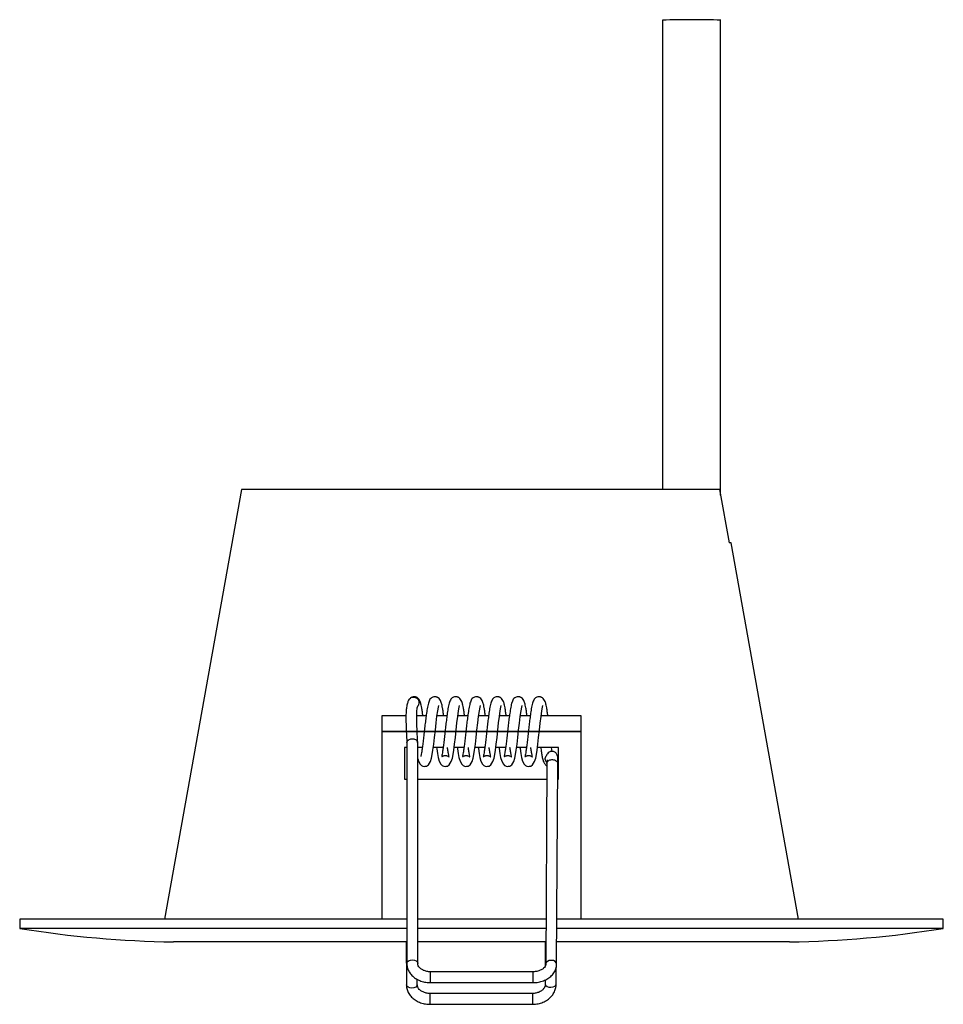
# Model space of a CAD drawing. Header units: millimetres. Extents: x 484 to 1068, y 287 to 773.
# Tile 3 of 3: x 864 to 1068, y 287 to 505. Entities that reach past the tile are written whole.
import ezdxf

# ---------------------------------------------------------------- set-up
doc = ezdxf.new("R2010")
doc.units = ezdxf.units.MM

msp = doc.modelspace()

# ---------------------------------------------------------------- linework, layer by layer
at = {"color": 7, "linetype": 'Continuous', "lineweight": 25}
for p, q in [((912.66, 401.17), (895.66, 306.17)), ((1018.26, 401.17), (912.66, 401.17)), ((1018.26, 401.17), (1020.38, 389.37)), ((1020.77, 389.37), (1020.38, 389.37)), ((1035.66, 306.17), (1020.77, 389.37)), ((949.67, 354.78), (949.74, 354.87)), ((943.66, 351.17), (943.66, 306.17)), ((948.97, 351.17), (943.66, 351.17)), ((953.43, 351.17), (951.34, 351.17)), ((958.03, 351.17), (955.84, 351.17)), ((962.63, 351.17), (960.44, 351.17)), ((967.23, 351.17), (965.04, 351.17)), ((971.83, 351.17), (969.64, 351.17)), ((976.43, 351.17), (974.24, 351.17)), ((987.66, 351.17), (978.84, 351.17)), ((987.66, 306.17), (987.66, 351.17)), ((949.16, 344.17), (948.66, 344.17)), ((948.66, 344.17), (948.66, 337.17)), ((949.16, 345.2), (949.16, 296.44)), ((951.56, 296.44), (951.56, 345.23)), ((952.59, 344.17), (951.56, 344.17)), ((957.19, 344.17), (955.01, 344.17)), ((961.79, 344.17), (959.61, 344.17)), ((966.39, 344.17), (964.21, 344.17)), ((970.99, 344.17), (968.81, 344.17)), ((975.59, 344.17), (973.41, 344.17)), ((982.66, 344.17), (978.01, 344.17)), ((981.28, 343.27), (981.15, 344.17)), ((982.66, 337.17), (982.66, 344.17)), ((980.09, 340.6), (979.85, 296.29)), ((982.25, 296.27), (982.49, 340.55)), ((948.66, 337.17), (949.16, 337.17)), ((951.56, 337.17), (980.07, 337.17)), ((982.47, 337.17), (982.66, 337.17)), ((863.66, 306.17), (863.66, 304.17)), ((949.16, 306.17), (863.66, 306.17)), ((979.91, 306.17), (951.56, 306.17)), ((1067.66, 306.17), (982.31, 306.17)), ((1067.66, 304.17), (1067.66, 306.17)), ((949.16, 304.17), (863.66, 304.17)), ((979.9, 304.17), (951.56, 304.17)), ((1067.66, 304.17), (982.3, 304.17)), ((949.16, 301.17), (897.66, 301.17)), ((949.01, 301.17), (949.06, 291.71)), ((979.75, 301.17), (951.56, 301.17)), ((979.75, 301.17), (979.75, 295.9)), ((1033.66, 301.17), (982.15, 301.17)), ((951.56, 296.46), (951.56, 296.44)), ((977.05, 294.59), (954.36, 294.59)), ((982.15, 291.86), (982.15, 295.6)), ((951.46, 291.73), (951.45, 292.92)), ((954.36, 292.19), (977.05, 292.19)), ((979.75, 292.78), (979.75, 291.86)), ((976.95, 289.79), (954.26, 289.79)), ((954.26, 287.39), (976.95, 287.39))]:
    msp.add_line(p, q, dxfattribs=at)
at = {"color": 7, "linetype": 'Continuous'}
for p, q in [((943.66, 347.67), (987.66, 347.67)), ((987.66, 347.67), (943.66, 347.67)), ((950.66, 347.67), (979.98, 347.67)), ((980.66, 347.67), (951.33, 347.67))]:
    msp.add_line(p, q, dxfattribs=at)
at = {"color": 8, "linetype": 'Continuous', "lineweight": 25}
for p, q in [((954.36, 292.19), (954.36, 294.59)), ((977.05, 292.19), (977.05, 294.59)), ((954.26, 289.79), (954.26, 287.87)), ((976.95, 289.79), (976.95, 287.87)), ((954.26, 287.87), (954.26, 287.39)), ((976.95, 287.87), (976.95, 287.39))]:
    msp.add_line(p, q, dxfattribs=at)
at = {"color": 7, "linetype": 'Continuous', "lineweight": 25, "flags": 128}
for points in [[(951.56, 341.64), (951.72, 341.1), (952.11, 340.42), (952.37, 340.18), (952.53, 340.09), (952.7, 340.02), (953.01, 339.97), (953.23, 339.98), (953.39, 340.01), (953.45, 340.03), (953.52, 340.05), (953.93, 340.32), (954.39, 341.04), (954.63, 341.81), (954.78, 342.57), (954.93, 343.58), (955.1, 344.85), (955.28, 346.37), (955.46, 347.99), (955.64, 349.56), (955.82, 351.03), (955.99, 352.22), (956.13, 353.05), (956.23, 353.4), (956.23, 353.4)], [(955.73, 344.17), (955.77, 343.88), (955.92, 342.82), (956.08, 341.92), (956.32, 341.1), (956.71, 340.42), (956.97, 340.18), (957.13, 340.09), (957.3, 340.02), (957.61, 339.97), (957.83, 339.98), (957.99, 340.01), (958.05, 340.03), (958.12, 340.05), (958.53, 340.32), (958.99, 341.04), (959.23, 341.81), (959.37, 342.57), (959.53, 343.57), (959.7, 344.85), (959.88, 346.37), (960.06, 347.99), (960.24, 349.56), (960.42, 351.02), (960.59, 352.22), (960.73, 353.05), (960.83, 353.4), (960.83, 353.4)], [(960.33, 344.17), (960.36, 343.88), (960.52, 342.83), (960.68, 341.92), (960.92, 341.1), (961.31, 340.42), (961.57, 340.18), (961.73, 340.09), (961.9, 340.02), (962.21, 339.97), (962.43, 339.98), (962.59, 340.01), (962.65, 340.03), (962.72, 340.05), (963.13, 340.32), (963.59, 341.04), (963.83, 341.81), (963.97, 342.56), (964.13, 343.57), (964.3, 344.85), (964.48, 346.37), (964.66, 347.98), (964.84, 349.56), (965.02, 351.02), (965.19, 352.22), (965.33, 353.04), (965.43, 353.4), (965.43, 353.4)], [(964.93, 344.17), (964.96, 343.89), (965.12, 342.83), (965.28, 341.93), (965.52, 341.1), (965.9, 340.42), (966.17, 340.18), (966.33, 340.09), (966.5, 340.02), (966.81, 339.97), (967.03, 339.98), (967.19, 340.01), (967.25, 340.03), (967.32, 340.05), (967.73, 340.32), (968.19, 341.04), (968.43, 341.81), (968.57, 342.56), (968.73, 343.57), (968.9, 344.84), (969.08, 346.37), (969.26, 347.98), (969.44, 349.56), (969.62, 351.02), (969.79, 352.21), (969.93, 353.04), (970.03, 353.4), (970.03, 353.4)], [(969.53, 344.17), (969.56, 343.89), (969.72, 342.83), (969.88, 341.93), (970.12, 341.11), (970.5, 340.42), (970.77, 340.18), (970.93, 340.09), (971.1, 340.02), (971.41, 339.97), (971.63, 339.98), (971.79, 340.01), (971.85, 340.03), (971.92, 340.05), (972.33, 340.32), (972.79, 341.04), (973.03, 341.81), (973.17, 342.56), (973.33, 343.57), (973.5, 344.84), (973.68, 346.36), (973.86, 347.98), (974.04, 349.55), (974.22, 351.02), (974.39, 352.21), (974.53, 353.04), (974.63, 353.4), (974.63, 353.4)], [(974.13, 344.17), (974.16, 343.89), (974.32, 342.83), (974.48, 341.93), (974.72, 341.11), (975.1, 340.42), (975.37, 340.18), (975.53, 340.09), (975.7, 340.02), (976.01, 339.97), (976.23, 339.98), (976.39, 340.01), (976.45, 340.03), (976.52, 340.05), (976.93, 340.32), (977.39, 341.04), (977.63, 341.81), (977.77, 342.56), (977.93, 343.56), (978.1, 344.84), (978.28, 346.36), (978.46, 347.98), (978.64, 349.55), (978.82, 351.01), (978.99, 352.21), (979.13, 353.04), (979.23, 353.4), (979.23, 353.4)], [(979.74, 341.7), (979.82, 342.03), (979.88, 342.14)]]:
    msp.add_lwpolyline(points, dxfattribs=at)
at = {"color": 8, "linetype": 'Continuous', "lineweight": 25, "flags": 128}
for points in [[(949.16, 296.44), (949.16, 296.47), (949.27, 296.76), (949.55, 297.01), (949.95, 297.17), (950.41, 297.21), (950.86, 297.14), (951.24, 296.97), (951.49, 296.71), (951.56, 296.46)], [(982.25, 296.28), (982.17, 296.58), (981.92, 296.85), (981.53, 297.04), (981.07, 297.11), (980.61, 297.05), (980.22, 296.88), (979.95, 296.61), (979.85, 296.3), (979.85, 296.28)], [(950.28, 290.98), (949.82, 291.03), (949.43, 291.18), (949.16, 291.42), (949.06, 291.7), (949.06, 291.71)], [(951.46, 291.73), (951.38, 291.45), (951.12, 291.21), (950.74, 291.04), (950.28, 290.98)], [(979.75, 291.86), (979.75, 291.84), (979.86, 291.57), (980.13, 291.36), (980.53, 291.21), (980.99, 291.17)], [(980.99, 291.17), (981.45, 291.23), (981.83, 291.39), (982.07, 291.62), (982.15, 291.86)]]:
    msp.add_lwpolyline(points, dxfattribs=at)
at = {"color": 7, "linetype": 'Continuous', "lineweight": 25}
for centre, radius, start, end in [((1012.06, 310.29), 194.67, 88.1084, 91.8912), ((950.62, 354.12), 1.16, 136.6015, 139.5057), ((901.65, 540.61), 239.48, 260.871, 269.0441), ((1029.66, 540.61), 239.48, 270.9559, 279.129)]:
    msp.add_arc(centre, radius, start, end, dxfattribs=at)
for points, knots in [([(1005.63, 504.85), (1005.63, 502.19), (1005.63, 497.03), (1005.63, 489.41), (1005.63, 482.28), (1005.63, 475.64), (1005.63, 469.52), (1005.63, 463.93), (1005.63, 458.72), (1005.63, 453.94), (1005.63, 449.46), (1005.63, 445.21), (1005.63, 440.96), (1005.63, 436.02), (1005.63, 430.37), (1005.63, 424), (1005.63, 417.74), (1005.63, 412.39), (1005.63, 408.04), (1005.63, 404.57), (1005.63, 402.3), (1005.63, 401.19), (1005.63, 401.17)], [0, 0, 0, 0, 0.078227, 0.151344, 0.219705, 0.283351, 0.342185, 0.396066, 0.444873, 0.49259, 0.534163, 0.574326, 0.615181, 0.656691, 0.716721, 0.777965, 0.8397, 0.897268, 0.933062, 0.966999, 0.999388, 1, 1, 1, 1]), ([(1018.48, 399.91), (1018.48, 400.16), (1018.48, 401.2), (1018.48, 403.06), (1018.48, 405.54), (1018.48, 408.09), (1018.48, 410.7), (1018.48, 415.16), (1018.48, 421.44), (1018.48, 428.16), (1018.48, 433.59), (1018.48, 438.04), (1018.48, 443.12), (1018.48, 448.9), (1018.48, 455.38), (1018.48, 461.97), (1018.48, 468.58), (1018.48, 475.11), (1018.48, 482.03), (1018.48, 489.34), (1018.48, 497.03), (1018.48, 502.2), (1018.48, 504.85)], [0, 0, 0, 0, 0.007178, 0.030406, 0.054509, 0.079326, 0.104655, 0.129819, 0.207613, 0.283927, 0.32067, 0.362126, 0.410313, 0.46526, 0.526939, 0.595232, 0.653395, 0.71537, 0.781016, 0.850244, 0.923117, 1, 1, 1, 1]), ([(949.69, 354.8), (949.6, 354.66), (949.43, 354.4), (949.18, 353.54), (949.03, 352.51), (948.95, 351.29), (948.96, 349.68), (949.06, 347.52), (949.13, 345.95), (949.17, 345.07)], [0, 0, 0, 0, 0.130773, 0.23945, 0.335215, 0.435542, 0.585655, 0.767235, 1, 1, 1, 1]), ([(952.71, 351.17), (952.67, 351.46), (952.59, 352.08), (952.46, 352.87), (952.34, 353.53), (952.17, 354.2), (951.85, 354.76), (951.61, 355.04), (951.37, 355.2), (951.24, 355.25), (951.14, 355.28), (951.05, 355.31), (950.92, 355.33), (950.66, 355.36), (950.34, 355.31), (949.99, 355.14), (949.84, 354.96), (949.77, 354.88)], [0, 0, 0, 0, 0.114397, 0.245154, 0.363352, 0.499353, 0.585824, 0.680136, 0.714441, 0.727338, 0.738017, 0.748656, 0.76072, 0.790543, 0.883113, 0.947003, 1, 1, 1, 1]), ([(949.78, 354.91), (949.9, 355.01), (950.11, 355.19), (950.49, 355.29), (950.85, 355.28), (951.23, 355.15), (951.53, 354.91), (951.72, 354.63), (951.82, 354.36), (951.86, 354.07), (951.82, 353.78), (951.72, 353.52), (951.61, 353.37), (951.56, 353.3)], [0, 0, 0, 0, 0.125496, 0.226345, 0.31126, 0.414091, 0.541625, 0.614411, 0.69146, 0.770829, 0.850194, 0.927231, 1, 1, 1, 1]), ([(954.28, 354.79), (954.15, 354.54), (953.92, 354.08), (953.66, 352.81), (953.46, 351.47), (953.29, 350.15), (953.14, 348.79), (952.98, 347.41), (952.83, 346.06), (952.68, 344.82), (952.54, 343.78), (952.42, 343), (952.32, 342.47), (952.26, 342.21), (952.25, 342.14), (952.27, 342.14), (952.28, 342.14)], [0, 0, 0, 0, 0.127903, 0.238448, 0.332449, 0.414569, 0.493431, 0.572312, 0.65189, 0.729487, 0.801069, 0.866311, 0.924192, 0.953965, 0.988214, 1, 1, 1, 1]), ([(957.31, 351.17), (957.27, 351.46), (957.19, 352.08), (957.06, 352.87), (956.94, 353.53), (956.77, 354.2), (956.45, 354.76), (956.21, 355.04), (955.97, 355.2), (955.84, 355.25), (955.74, 355.28), (955.65, 355.31), (955.52, 355.33), (955.26, 355.36), (954.94, 355.31), (954.56, 355.12), (954.38, 354.91), (954.28, 354.79)], [0, 0, 0, 0, 0.112296, 0.240267, 0.355942, 0.489045, 0.573677, 0.66598, 0.699554, 0.712176, 0.722628, 0.733041, 0.744847, 0.774035, 0.864629, 0.927156, 1, 1, 1, 1]), ([(958.88, 354.79), (958.75, 354.54), (958.52, 354.08), (958.26, 352.81), (958.06, 351.47), (957.89, 350.14), (957.74, 348.79), (957.58, 347.41), (957.43, 346.05), (957.28, 344.82), (957.14, 343.78), (957.02, 342.99), (956.92, 342.47), (956.86, 342.21), (956.86, 342.12), (956.91, 342.13), (957.02, 342.18), (957.16, 342.25), (957.27, 342.3), (957.37, 342.33), (957.56, 342.37), (957.73, 342.37), (957.92, 342.35), (958.17, 342.27), (958.37, 342.15), (958.5, 342.04), (958.53, 342.03), (958.41, 342.48), (958.29, 343.19), (958.19, 343.84), (958.15, 344.17)], [0, 0, 0, 0, 0.0852534, 0.1588292, 0.2213976, 0.276056, 0.3285437, 0.3810485, 0.4340154, 0.4856611, 0.5333079, 0.5767328, 0.6152566, 0.6350718, 0.6578693, 0.6836705, 0.7109715, 0.73074, 0.7373074, 0.7419052, 0.7513438, 0.7612035, 0.7685529, 0.7778285, 0.8038713, 0.8339638, 0.8607412, 0.9053957, 0.9522552, 1, 1, 1, 1]), ([(961.91, 351.17), (961.87, 351.46), (961.79, 352.08), (961.66, 352.87), (961.54, 353.53), (961.37, 354.2), (961.05, 354.76), (960.81, 355.04), (960.57, 355.2), (960.44, 355.25), (960.34, 355.28), (960.25, 355.31), (960.12, 355.33), (959.85, 355.36), (959.54, 355.31), (959.16, 355.12), (958.98, 354.91), (958.88, 354.79)], [0, 0, 0, 0, 0.11263, 0.240597, 0.356265, 0.489365, 0.573997, 0.666299, 0.699872, 0.712494, 0.722945, 0.733357, 0.745163, 0.77435, 0.864939, 0.927462, 1, 1, 1, 1]), ([(963.48, 354.79), (963.35, 354.54), (963.12, 354.08), (962.86, 352.8), (962.66, 351.47), (962.49, 350.14), (962.34, 348.79), (962.18, 347.41), (962.03, 346.05), (961.88, 344.82), (961.74, 343.78), (961.62, 342.99), (961.52, 342.47), (961.46, 342.21), (961.45, 342.12), (961.51, 342.13), (961.62, 342.18), (961.75, 342.25), (961.87, 342.3), (961.97, 342.33), (962.15, 342.37), (962.33, 342.37), (962.52, 342.35), (962.77, 342.27), (962.97, 342.15), (963.1, 342.04), (963.13, 342.03), (963.01, 342.48), (962.89, 343.19), (962.79, 343.84), (962.75, 344.17)], [0, 0, 0, 0, 0.085376, 0.158949, 0.22152, 0.276178, 0.328664, 0.381171, 0.434138, 0.485782, 0.533431, 0.576856, 0.615378, 0.635192, 0.657991, 0.683793, 0.711094, 0.730863, 0.73743, 0.742028, 0.751467, 0.761326, 0.768676, 0.777951, 0.803993, 0.834087, 0.860865, 0.90552, 0.952377, 1, 1, 1, 1]), ([(966.51, 351.17), (966.47, 351.46), (966.39, 352.08), (966.26, 352.87), (966.14, 353.53), (965.97, 354.2), (965.65, 354.77), (965.41, 355.04), (965.17, 355.2), (965.03, 355.26), (964.94, 355.28), (964.85, 355.31), (964.72, 355.33), (964.45, 355.36), (964.14, 355.31), (963.76, 355.12), (963.58, 354.91), (963.48, 354.79)], [0, 0, 0, 0, 0.112965, 0.240928, 0.356587, 0.489685, 0.574317, 0.666617, 0.70019, 0.712811, 0.723262, 0.733674, 0.745479, 0.774665, 0.865249, 0.927768, 1, 1, 1, 1]), ([(968.08, 354.79), (967.95, 354.54), (967.72, 354.08), (967.46, 352.8), (967.26, 351.47), (967.09, 350.14), (966.94, 348.78), (966.78, 347.4), (966.63, 346.05), (966.48, 344.81), (966.34, 343.78), (966.22, 342.99), (966.12, 342.46), (966.06, 342.21), (966.05, 342.12), (966.11, 342.13), (966.22, 342.18), (966.35, 342.25), (966.47, 342.3), (966.57, 342.33), (966.75, 342.37), (966.93, 342.37), (967.12, 342.35), (967.37, 342.27), (967.56, 342.15), (967.7, 342.04), (967.73, 342.03), (967.61, 342.49), (967.48, 343.2), (967.39, 343.84), (967.35, 344.17)], [0, 0, 0, 0, 0.085498, 0.159069, 0.221642, 0.2763, 0.328784, 0.381294, 0.43426, 0.485902, 0.533553, 0.576979, 0.6155, 0.635313, 0.658113, 0.683916, 0.711217, 0.730986, 0.737553, 0.742151, 0.751589, 0.761449, 0.768798, 0.778074, 0.804115, 0.83421, 0.860989, 0.905643, 0.952499, 1, 1, 1, 1]), ([(971.11, 351.17), (971.07, 351.46), (970.99, 352.09), (970.86, 352.88), (970.74, 353.53), (970.57, 354.21), (970.25, 354.77), (970.01, 355.04), (969.77, 355.2), (969.63, 355.26), (969.54, 355.29), (969.45, 355.31), (969.32, 355.33), (969.05, 355.36), (968.74, 355.31), (968.36, 355.12), (968.18, 354.91), (968.08, 354.79)], [0, 0, 0, 0, 0.113299, 0.241258, 0.356909, 0.490004, 0.574637, 0.666936, 0.700507, 0.713127, 0.723578, 0.73399, 0.745794, 0.774979, 0.865559, 0.928073, 1, 1, 1, 1]), ([(972.68, 354.79), (972.55, 354.54), (972.32, 354.08), (972.06, 352.8), (971.86, 351.46), (971.69, 350.14), (971.54, 348.78), (971.38, 347.4), (971.22, 346.04), (971.08, 344.81), (970.94, 343.77), (970.82, 342.99), (970.72, 342.46), (970.66, 342.21), (970.65, 342.12), (970.71, 342.12), (970.82, 342.18), (970.95, 342.25), (971.07, 342.3), (971.17, 342.33), (971.35, 342.37), (971.53, 342.37), (971.72, 342.35), (971.97, 342.27), (972.16, 342.15), (972.3, 342.05), (972.33, 342.03), (972.21, 342.49), (972.08, 343.2), (971.99, 343.84), (971.95, 344.17)], [0, 0, 0, 0, 0.08562, 0.159189, 0.221764, 0.276423, 0.328904, 0.381416, 0.434383, 0.486022, 0.533676, 0.577102, 0.615621, 0.635433, 0.658235, 0.684039, 0.71134, 0.731109, 0.737676, 0.742274, 0.751712, 0.761572, 0.768921, 0.778196, 0.804237, 0.834333, 0.861113, 0.905767, 0.95262, 1, 1, 1, 1]), ([(975.71, 351.17), (975.67, 351.46), (975.59, 352.09), (975.46, 352.88), (975.34, 353.53), (975.16, 354.21), (974.85, 354.77), (974.61, 355.04), (974.37, 355.2), (974.23, 355.26), (974.14, 355.29), (974.05, 355.31), (973.92, 355.33), (973.65, 355.36), (973.34, 355.31), (972.96, 355.12), (972.78, 354.91), (972.68, 354.79)], [0, 0, 0, 0, 0.1136329, 0.241588, 0.3572313, 0.4903236, 0.5749565, 0.6672533, 0.7008235, 0.7134436, 0.7238938, 0.7343053, 0.7461096, 0.7752928, 0.8658676, 0.9283771, 1, 1, 1, 1]), ([(977.28, 354.79), (977.15, 354.54), (976.92, 354.08), (976.66, 352.8), (976.46, 351.46), (976.29, 350.13), (976.14, 348.78), (975.98, 347.4), (975.82, 346.04), (975.68, 344.81), (975.54, 343.77), (975.42, 342.99), (975.32, 342.46), (975.26, 342.2), (975.25, 342.12), (975.31, 342.12), (975.42, 342.18), (975.55, 342.25), (975.67, 342.3), (975.77, 342.33), (975.95, 342.37), (976.13, 342.37), (976.32, 342.35), (976.57, 342.27), (976.76, 342.15), (976.9, 342.05), (976.93, 342.04), (976.81, 342.49), (976.68, 343.2), (976.59, 343.85), (976.55, 344.17)], [0, 0, 0, 0, 0.085743, 0.159309, 0.221886, 0.276545, 0.329024, 0.381539, 0.434505, 0.486143, 0.533799, 0.577224, 0.615743, 0.635554, 0.658356, 0.684161, 0.711463, 0.731231, 0.737799, 0.742396, 0.751835, 0.761694, 0.769044, 0.778319, 0.804359, 0.834456, 0.861237, 0.905891, 0.952742, 1, 1, 1, 1]), ([(980.31, 351.17), (980.27, 351.46), (980.19, 352.09), (980.06, 352.88), (979.94, 353.53), (979.76, 354.21), (979.45, 354.77), (979.21, 355.04), (978.97, 355.2), (978.83, 355.26), (978.74, 355.29), (978.65, 355.31), (978.52, 355.33), (978.25, 355.36), (977.93, 355.31), (977.56, 355.12), (977.38, 354.91), (977.28, 354.79)], [0, 0, 0, 0, 0.113967, 0.241918, 0.357553, 0.490643, 0.575276, 0.667571, 0.70114, 0.713759, 0.724209, 0.73462, 0.746424, 0.775606, 0.866176, 0.928681, 1, 1, 1, 1]), ([(951.57, 345.17), (951.53, 346.03), (951.46, 347.57), (951.36, 349.6), (951.32, 351.27), (951.39, 352.51), (951.52, 353.2), (951.58, 353.31), (951.62, 353.36)], [0, 0, 0, 0, 0.248605, 0.439583, 0.591734, 0.779582, 0.876109, 1, 1, 1, 1]), ([(951.55, 345.23), (951.55, 345.29), (951.55, 345.43), (951.4, 345.65), (951.14, 345.85), (950.78, 345.98), (950.38, 346.02), (949.97, 345.98), (949.71, 345.88), (949.6, 345.82), (949.59, 345.81)], [0, 0, 0, 0, 0.092762, 0.24091, 0.38907, 0.537254, 0.685466, 0.833693, 0.98192, 1, 1, 1, 1]), ([(949.18, 345.21), (949.18, 345.24), (949.16, 345.37), (949.29, 345.58), (949.46, 345.74), (949.57, 345.8), (949.59, 345.81)], [0, 0, 0, 0, 0.172671, 0.562558, 0.952443, 1, 1, 1, 1]), ([(978.73, 344.17), (978.74, 344.08), (978.8, 343.56), (978.92, 342.81), (979.07, 341.91), (979.28, 341.08), (979.62, 340.49), (979.88, 340.22), (980.05, 340.13), (980.09, 340.11)], [0, 0, 0, 0, 0.0439696, 0.2440581, 0.4469486, 0.6524338, 0.8613573, 0.965765, 1, 1, 1, 1]), ([(980.11, 340.81), (980.05, 340.87), (979.89, 341.02), (979.76, 341.35), (979.71, 341.73), (979.8, 341.96), (979.83, 342.07)], [0, 0, 0, 0, 0.174082, 0.46095, 0.747819, 1, 1, 1, 1]), ([(982.48, 340.41), (982.5, 340.71), (982.53, 341.26), (982.51, 341.99), (982.42, 342.45), (982.2, 342.82), (981.96, 343.05), (981.75, 343.18), (981.41, 343.27), (981.2, 343.28), (980.96, 343.26), (980.8, 343.21), (980.52, 343.07), (980.14, 342.72), (979.94, 342.3), (979.81, 342.04)], [0, 0, 0, 0, 0.125476, 0.235655, 0.404907, 0.459086, 0.49629, 0.548298, 0.578524, 0.615322, 0.627568, 0.661435, 0.718401, 0.833771, 1, 1, 1, 1]), ([(980.19, 341.39), (980.18, 341.4), (980.14, 341.42), (980.13, 341.15), (980.1, 340.78), (980.09, 340.58)], [0, 0, 0, 0, 0.206287, 0.570699, 1, 1, 1, 1]), ([(980.11, 340.6), (980.1, 340.63), (980.09, 340.76), (980.2, 340.99), (980.43, 341.23), (980.76, 341.4), (981.16, 341.48), (981.56, 341.46), (981.94, 341.33), (982.25, 341.13), (982.39, 340.93), (982.44, 340.81), (982.45, 340.79), (982.46, 340.78)], [0, 0, 0, 0, 0.03589, 0.15321, 0.270363, 0.387182, 0.503699, 0.620079, 0.736546, 0.853632, 0.97071, 0.991639, 1, 1, 1, 1]), ([(982.48, 340.55), (982.48, 340.61), (982.49, 340.67), (982.47, 340.75), (982.46, 340.77), (982.46, 340.78)], [0, 0, 0, 0, 0.66885, 0.905708, 1, 1, 1, 1]), ([(949.16, 296.44), (949.17, 296.24), (949.2, 295.73), (949.45, 294.94), (949.95, 294.12), (950.65, 293.41), (951.52, 292.83), (952.54, 292.42), (953.51, 292.22), (954.12, 292.2), (954.36, 292.19)], [0, 0, 0, 0, 0.086047, 0.219302, 0.352737, 0.48829, 0.626757, 0.767656, 0.910032, 1, 1, 1, 1]), ([(954.36, 294.59), (954.23, 294.59), (953.83, 294.6), (953.17, 294.74), (952.49, 295.05), (951.98, 295.45), (951.67, 295.89), (951.57, 296.22), (951.57, 296.4), (951.56, 296.44)], [0, 0, 0, 0, 0.0843, 0.256209, 0.427301, 0.597616, 0.769294, 0.94898, 1, 1, 1, 1]), ([(979.85, 296.29), (979.85, 296.23), (979.84, 296.06), (979.72, 295.76), (979.39, 295.34), (978.84, 294.97), (978.12, 294.7), (977.5, 294.6), (977.14, 294.59), (977.05, 294.59)], [0, 0, 0, 0, 0.081792, 0.261456, 0.426226, 0.602627, 0.774879, 0.94653, 1, 1, 1, 1]), ([(977.05, 292.19), (977.26, 292.19), (977.86, 292.21), (978.81, 292.39), (979.86, 292.79), (980.79, 293.37), (981.53, 294.11), (982.03, 294.98), (982.23, 295.72), (982.25, 296.16), (982.25, 296.27)], [0, 0, 0, 0, 0.07974, 0.224422, 0.370234, 0.517072, 0.663824, 0.808178, 0.947855, 1, 1, 1, 1]), ([(949.06, 291.71), (949.07, 291.51), (949.1, 291), (949.35, 290.19), (949.86, 289.35), (950.56, 288.63), (951.44, 288.04), (952.46, 287.63), (953.42, 287.42), (954.03, 287.4), (954.26, 287.39)], [0, 0, 0, 0, 0.085859, 0.2202, 0.354697, 0.490976, 0.629754, 0.770703, 0.913072, 1, 1, 1, 1]), ([(954.26, 289.79), (954.13, 289.8), (953.72, 289.81), (953.07, 289.95), (952.39, 290.27), (951.88, 290.69), (951.55, 291.17), (951.46, 291.51), (951.46, 291.7), (951.46, 291.73)], [0, 0, 0, 0, 0.084432, 0.257822, 0.43062, 0.602943, 0.777158, 0.970316, 1, 1, 1, 1]), ([(976.95, 287.39), (977.16, 287.4), (977.76, 287.42), (978.72, 287.62), (979.77, 288.06), (980.68, 288.69), (981.41, 289.48), (981.91, 290.4), (982.12, 291.21), (982.14, 291.7), (982.15, 291.86)], [0, 0, 0, 0, 0.080523, 0.223415, 0.367011, 0.510795, 0.654017, 0.795585, 0.934641, 1, 1, 1, 1]), ([(979.75, 291.86), (979.74, 291.78), (979.73, 291.53), (979.58, 291.11), (979.2, 290.6), (978.62, 290.17), (977.89, 289.89), (977.3, 289.8), (977, 289.79), (976.95, 289.79)], [0, 0, 0, 0, 0.081517, 0.265975, 0.43855, 0.622836, 0.801569, 0.96807, 1, 1, 1, 1])]:
    msp.add_open_spline(points, degree=3, knots=knots, dxfattribs=at)

doc.saveas('drawing.dxf')
